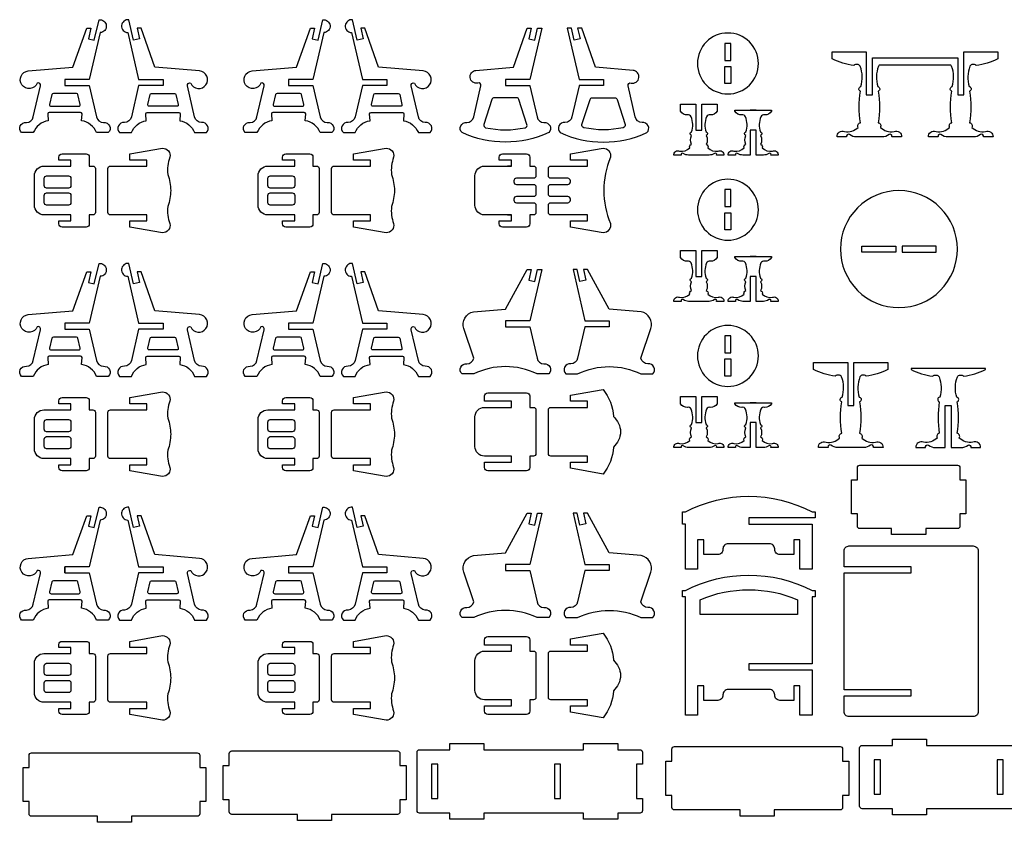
# Model space of a CAD drawing. Extents: x 4810.7 to 4895.3, y 1517.4 to 1570.6.
# Tile 1 of 4: x 4810.7 to 4851.1, y 1517.4 to 1550.3. Entities that reach past the tile are written whole.
import ezdxf

# ---------------------------------------------------------------- set-up
doc = ezdxf.new("R2010")
doc.units = 0
doc.header["$MEASUREMENT"] = 0
doc.layers.add('LAYER1', color=18, linetype='CONTINUOUS')

msp = doc.modelspace()

# ---------------------------------------------------------------- linework, layer by layer
at = {"layer": 'LAYER1'}
for points in [[(4812.534, 1547.731), (4812.534, 1547.606), (4813.534, 1547.606), (4813.831, 1546.324, 0.343544), (4814.116, 1546.085, -0.729626), (4814.314, 1545.674), (4813.831, 1545.674, 0.693778), (4813.831, 1545.674, 0.271498), (4813.218, 1546.16), (4813.237, 1546.45, 0.394231), (4813.177, 1546.506), (4811.89, 1546.506, 0.394231), (4811.83, 1546.45), (4811.849, 1546.16, 0.271498), (4811.236, 1545.674), (4810.754, 1545.674, -0.729626), (4810.952, 1546.085, 0.343544), (4811.236, 1546.324), (4811.53, 1547.588, 0.616854), (4811.397, 1547.708, -0.585378), (4810.772, 1547.633, -0.585378), (4811.033, 1548.206), (4812.864, 1548.359), (4813.429, 1549.956), (4813.597, 1549.956), (4813.497, 1549.526), (4813.74, 1549.469), (4813.935, 1550.306, -0.427759), (4814.233, 1550.067, -0.427759), (4813.98, 1549.779), (4813.534, 1547.856), (4812.534, 1547.856)], [(4816.559, 1547.731), (4816.559, 1547.606), (4815.559, 1547.606), (4815.261, 1546.324, -0.343544), (4814.977, 1546.085, 0.729626), (4814.779, 1545.674), (4815.261, 1545.674, -0.693778), (4815.261, 1545.674, -0.271498), (4815.874, 1546.16), (4815.855, 1546.45, -0.394231), (4815.915, 1546.506), (4817.202, 1546.506, -0.394231), (4817.262, 1546.45), (4817.243, 1546.16, -0.271498), (4817.856, 1545.674), (4818.339, 1545.674, 0.729626), (4818.141, 1546.085, -0.343544), (4817.856, 1546.324), (4817.563, 1547.588, -0.616854), (4817.696, 1547.708, 0.585378), (4818.32, 1547.633, 0.585378), (4818.059, 1548.206), (4816.228, 1548.359), (4815.664, 1549.956), (4815.496, 1549.956), (4815.596, 1549.526), (4815.352, 1549.469), (4815.158, 1550.306, 0.427759), (4814.859, 1550.067, 0.427759), (4815.112, 1549.779), (4815.559, 1547.856), (4816.559, 1547.856)], [(4821.71, 1547.731), (4821.71, 1547.606), (4822.71, 1547.606), (4823.008, 1546.324, 0.343544), (4823.293, 1546.085, -0.729626), (4823.49, 1545.674), (4823.008, 1545.674, 0.693778), (4823.008, 1545.674, 0.271498), (4822.395, 1546.16), (4822.414, 1546.45, 0.394231), (4822.354, 1546.506), (4821.067, 1546.506, 0.394231), (4821.007, 1546.45), (4821.026, 1546.16, 0.271498), (4820.413, 1545.674), (4819.931, 1545.674, -0.729626), (4820.128, 1546.085, 0.343544), (4820.413, 1546.324), (4820.706, 1547.588, 0.616854), (4820.573, 1547.708, -0.585378), (4819.949, 1547.633, -0.585378), (4820.21, 1548.206), (4822.041, 1548.359), (4822.606, 1549.956), (4822.773, 1549.956), (4822.673, 1549.526), (4822.917, 1549.469), (4823.111, 1550.306, -0.427759), (4823.41, 1550.067, -0.427759), (4823.157, 1549.779), (4822.71, 1547.856), (4821.71, 1547.856)], [(4825.736, 1547.731), (4825.736, 1547.606), (4824.736, 1547.606), (4824.438, 1546.324, -0.343544), (4824.153, 1546.085, 0.729626), (4823.956, 1545.674), (4824.438, 1545.674, -0.693778), (4824.438, 1545.674, -0.271498), (4825.051, 1546.16), (4825.032, 1546.45, -0.394231), (4825.092, 1546.506), (4826.379, 1546.506, -0.394231), (4826.439, 1546.45), (4826.42, 1546.16, -0.271498), (4827.033, 1545.674), (4827.515, 1545.674, 0.729626), (4827.318, 1546.085, -0.343544), (4827.033, 1546.324), (4826.74, 1547.588, -0.616854), (4826.872, 1547.708, 0.585378), (4827.497, 1547.633, 0.585378), (4827.236, 1548.206), (4825.405, 1548.359), (4824.84, 1549.956), (4824.673, 1549.956), (4824.773, 1549.526), (4824.529, 1549.469), (4824.335, 1550.306, 0.427759), (4824.036, 1550.067, 0.427759), (4824.289, 1549.779), (4824.736, 1547.856), (4825.736, 1547.856)], [(4832.385, 1545.674, -0.216684), (4828.825, 1545.674, -0.729626), (4829.023, 1546.085, 0.343544), (4829.308, 1546.324), (4829.601, 1547.588, 0.616854), (4829.468, 1547.708, -0.432644), (4829.155, 1547.931, -0.432644), (4829.397, 1548.23), (4830.936, 1548.359), (4831.5, 1549.956), (4831.668, 1549.956), (4831.568, 1549.526), (4831.812, 1549.469), (4831.925, 1549.956), (4832.093, 1549.956), (4831.605, 1547.856), (4830.605, 1547.856), (4830.605, 1547.606), (4831.606, 1547.606, 0.04526), (4831.609, 1547.588), (4831.903, 1546.324, 0.343544), (4832.187, 1546.085, -0.729626)], [(4832.85, 1545.674, 0.216684), (4836.41, 1545.674, 0.729626), (4836.212, 1546.085, -0.343544), (4835.928, 1546.324), (4835.634, 1547.588, -0.616854), (4835.767, 1547.708, 0.432644), (4836.081, 1547.931, 0.432644), (4835.839, 1548.23), (4834.3, 1548.359), (4833.735, 1549.956), (4833.567, 1549.956), (4833.667, 1549.526), (4833.424, 1549.469), (4833.311, 1549.956), (4833.143, 1549.956), (4833.63, 1547.856), (4834.63, 1547.856), (4834.63, 1547.606), (4833.629, 1547.606, -0.04526), (4833.626, 1547.588), (4833.333, 1546.324, -0.343544), (4833.048, 1546.085, 0.729626)], [(4839.731, 1549.762, 0.414214), (4838.481, 1548.512, 0.414214), (4839.731, 1547.262, 0.414214), (4840.981, 1548.512, 0.414214)], [(4848.875, 1548.437), (4845.941, 1548.437, 0.076649), (4845.907, 1548.399, 0.169376), (4845.884, 1547.563, -0.755968), (4845.898, 1547.371, -0.0823), (4845.898, 1546.083, -0.497317), (4845.987, 1545.889, 0.242348), (4846.547, 1545.718, -0.570657), (4846.858, 1545.497), (4846.463, 1545.497, 0.75881), (4846.345, 1545.591, -0.158853), (4846.058, 1545.497), (4845.008, 1545.497, -0.158853), (4844.721, 1545.591, 0.75881), (4844.603, 1545.497), (4844.208, 1545.497, -0.570657), (4844.519, 1545.718, 0.242348), (4845.079, 1545.889, -0.497317), (4845.168, 1546.083, -0.0823), (4845.168, 1547.371, -0.755968), (4845.182, 1547.563, 0.169376), (4845.159, 1548.399, 0.480983), (4844.9, 1548.426, -0.082494), (4844.008, 1548.697), (4844.008, 1548.987), (4845.408, 1548.987), (4845.408, 1547.222), (4845.658, 1547.222), (4845.658, 1548.737), (4849.158, 1548.737), (4849.158, 1547.222), (4849.408, 1547.222), (4849.408, 1548.987), (4850.808, 1548.987), (4850.808, 1548.697, -0.082494), (4849.916, 1548.426, 0.480983), (4849.657, 1548.399, 0.169376), (4849.634, 1547.563, -0.755968), (4849.648, 1547.371, -0.0823), (4849.648, 1546.083, -0.497317), (4849.737, 1545.889, 0.242348), (4850.297, 1545.718, -0.570657), (4850.608, 1545.497), (4850.213, 1545.497, 0.75881), (4850.095, 1545.591, -0.158853), (4849.808, 1545.497), (4848.758, 1545.497, -0.158853), (4848.471, 1545.591, 0.75881), (4848.353, 1545.497), (4847.958, 1545.497, -0.570657), (4848.269, 1545.718, 0.242348), (4848.829, 1545.889, -0.497317), (4848.918, 1546.083, -0.0823), (4848.918, 1547.371, -0.755968), (4848.932, 1547.563, 0.169376), (4848.909, 1548.399, 0.076649)], [(4812.534, 1547.282), (4812.06, 1547.282, 0.348878), (4812.002, 1547.236), (4811.907, 1546.83, 0.482714), (4811.966, 1546.756), (4813.102, 1546.756, 0.216532), (4813.147, 1546.777, 0.240993), (4813.16, 1546.83), (4813.066, 1547.236, 0.348878), (4813.007, 1547.282)], [(4816.559, 1547.282), (4817.032, 1547.282, -0.348878), (4817.091, 1547.236), (4817.185, 1546.83, -0.482714), (4817.127, 1546.756), (4815.991, 1546.756, -0.216532), (4815.945, 1546.777, -0.240993), (4815.932, 1546.83), (4816.027, 1547.236, -0.348878), (4816.085, 1547.282)], [(4821.71, 1547.282), (4821.237, 1547.282, 0.348878), (4821.178, 1547.236), (4821.084, 1546.83, 0.482714), (4821.142, 1546.756), (4822.279, 1546.756, 0.216532), (4822.324, 1546.777, 0.240993), (4822.337, 1546.83), (4822.243, 1547.236, 0.348878), (4822.184, 1547.282)], [(4825.736, 1547.282), (4826.209, 1547.282, -0.348878), (4826.268, 1547.236), (4826.362, 1546.83, -0.482714), (4826.304, 1546.756), (4825.167, 1546.756, -0.216532), (4825.122, 1546.777, -0.240993), (4825.109, 1546.83), (4825.203, 1547.236, -0.348878), (4825.262, 1547.282)], [(4831.49, 1546.004), (4831.158, 1547.037, 0.325785), (4831.063, 1547.106), (4830.148, 1547.106, 0.325785), (4830.053, 1547.037), (4829.721, 1546.004, 0.442618), (4829.794, 1545.876, 0.107932), (4831.416, 1545.876, 0.442618)], [(4833.746, 1546.004), (4834.078, 1547.037, -0.325785), (4834.173, 1547.106), (4835.088, 1547.106, -0.325785), (4835.183, 1547.037), (4835.515, 1546.004, -0.442618), (4835.441, 1545.876, -0.107932), (4833.82, 1545.876, -0.442618)], [(4839.29, 1546.552, -0.301445), (4839.008, 1546.401, 0.346418), (4838.852, 1546.328, 0.169376), (4838.835, 1545.701, -0.755968), (4838.845, 1545.557, -0.217136), (4838.845, 1545.191, -0.497317), (4838.912, 1545.046, 0.242348), (4839.332, 1544.917, -0.570657), (4839.565, 1544.752), (4839.269, 1544.752, 0.75881), (4839.18, 1544.822, -0.158853), (4838.965, 1544.752), (4838.115, 1544.752, -0.158853), (4837.9, 1544.822, 0.75881), (4837.811, 1544.752), (4837.515, 1544.752, -0.570657), (4837.748, 1544.917, 0.242348), (4838.169, 1545.046, -0.497317), (4838.235, 1545.191, -0.217136), (4838.235, 1545.557, -0.755968), (4838.245, 1545.701, 0.169376), (4838.228, 1546.328, 0.346418), (4838.072, 1546.401, -0.301445), (4837.79, 1546.552), (4837.79, 1546.842), (4838.415, 1546.842), (4838.415, 1545.777), (4838.665, 1545.777), (4838.665, 1546.842), (4839.29, 1546.842)], [(4841.519, 1546.552, -0.301445), (4841.237, 1546.401, 0.346418), (4841.081, 1546.328, 0.169376), (4841.064, 1545.701, -0.755968), (4841.074, 1545.557, -0.217136), (4841.074, 1545.191, -0.497317), (4841.141, 1545.046, 0.242348), (4841.561, 1544.917, -0.570657), (4841.794, 1544.752), (4841.498, 1544.752, 0.75881), (4841.409, 1544.822, -0.158853), (4841.194, 1544.752), (4840.894, 1544.752), (4840.894, 1545.777), (4840.644, 1545.777), (4840.644, 1544.752), (4840.344, 1544.752, -0.158853), (4840.129, 1544.822, 0.75881), (4840.04, 1544.752), (4839.744, 1544.752, -0.570657), (4839.977, 1544.917, 0.242348), (4840.398, 1545.046, -0.497317), (4840.464, 1545.191, -0.217136), (4840.464, 1545.557, -0.755968), (4840.474, 1545.701, 0.169376), (4840.457, 1546.328, 0.346418), (4840.302, 1546.401, -0.301445), (4840.019, 1546.552), (4840.019, 1546.592), (4841.519, 1546.592)], [(4814.298, 1543.3), (4814.298, 1544.2, -0.414214), (4814.398, 1544.3), (4815.898, 1544.3), (4815.898, 1544.55), (4815.198, 1544.55), (4815.198, 1544.8), (4816.541, 1545.036, -0.480696), (4816.841, 1544.661, 0.114725), (4816.755, 1543.958, -0.088383), (4816.874, 1543.3, -0.088383), (4816.755, 1542.642, 0.114725), (4816.841, 1541.939, -0.480696), (4816.541, 1541.564), (4815.198, 1541.8), (4815.198, 1542.05), (4815.898, 1542.05), (4815.898, 1542.3), (4814.398, 1542.3, -0.414214), (4814.298, 1542.4)], [(4823.475, 1543.3), (4823.475, 1544.2, -0.414214), (4823.575, 1544.3), (4825.075, 1544.3), (4825.075, 1544.55), (4824.375, 1544.55), (4824.375, 1544.8), (4825.718, 1545.036, -0.480696), (4826.018, 1544.661, 0.114725), (4825.932, 1543.958, -0.088383), (4826.051, 1543.3, -0.088383), (4825.932, 1542.642, 0.114725), (4826.018, 1541.939, -0.480696), (4825.718, 1541.564), (4824.375, 1541.8), (4824.375, 1542.05), (4825.075, 1542.05), (4825.075, 1542.3), (4823.575, 1542.3, -0.414214), (4823.475, 1542.4)], [(4834.913, 1541.939, -0.480696), (4834.613, 1541.564), (4833.269, 1541.8), (4833.269, 1542.05), (4833.969, 1542.05), (4833.969, 1542.3), (4832.469, 1542.3, -0.414214), (4832.369, 1542.4), (4832.369, 1542.7, -0.414214), (4832.469, 1542.8), (4833.169, 1542.8, 0.414214), (4833.269, 1542.9), (4833.269, 1542.95, 0.414214), (4833.169, 1543.05), (4832.469, 1543.05, -0.414214), (4832.369, 1543.15), (4832.369, 1543.3), (4832.369, 1543.45, -0.414214), (4832.469, 1543.55), (4833.169, 1543.55, 0.414214), (4833.269, 1543.65), (4833.269, 1543.7, 0.414214), (4833.169, 1543.8), (4832.469, 1543.8, -0.414214), (4832.369, 1543.9), (4832.369, 1544.2, -0.414214), (4832.469, 1544.3), (4833.969, 1544.3), (4833.969, 1544.55), (4833.269, 1544.55), (4833.269, 1544.8), (4834.613, 1545.036, -0.480696), (4834.913, 1544.661, 0.200144)], [(4811.676, 1544.3), (4812.784, 1544.3), (4812.784, 1544.55), (4812.284, 1544.55), (4812.284, 1544.669, -0.414214), (4812.415, 1544.8), (4813.403, 1544.8, -0.414214), (4813.534, 1544.669), (4813.534, 1544.3), (4813.684, 1544.3, -0.414214), (4813.784, 1544.2), (4813.784, 1542.4, -0.414214), (4813.684, 1542.3), (4813.534, 1542.3), (4813.534, 1541.931, -0.414214), (4813.403, 1541.8), (4812.415, 1541.8, -0.414214), (4812.284, 1541.931), (4812.284, 1542.05), (4812.784, 1542.05), (4812.784, 1542.3), (4811.676, 1542.3, -0.414214), (4811.284, 1542.693), (4811.284, 1543.908, -0.414214)], [(4820.853, 1544.3), (4821.96, 1544.3), (4821.96, 1544.55), (4821.46, 1544.55), (4821.46, 1544.669, -0.414214), (4821.591, 1544.8), (4822.58, 1544.8, -0.414214), (4822.71, 1544.669), (4822.71, 1544.3), (4822.86, 1544.3, -0.414214), (4822.96, 1544.2), (4822.96, 1542.4, -0.414214), (4822.86, 1542.3), (4822.71, 1542.3), (4822.71, 1541.931, -0.414214), (4822.58, 1541.8), (4821.591, 1541.8, -0.414214), (4821.46, 1541.931), (4821.46, 1542.05), (4821.96, 1542.05), (4821.96, 1542.3), (4820.853, 1542.3, -0.414214), (4820.46, 1542.693), (4820.46, 1543.908, -0.414214)], [(4831.855, 1544.2), (4831.855, 1543.9, -0.414214), (4831.755, 1543.8), (4831.055, 1543.8, 0.414214), (4830.955, 1543.7), (4830.955, 1543.65, 0.414214), (4831.055, 1543.55), (4831.755, 1543.55, -0.414214), (4831.855, 1543.45), (4831.855, 1543.3), (4831.855, 1543.15, -0.414214), (4831.755, 1543.05), (4831.055, 1543.05, 0.414214), (4830.955, 1542.95), (4830.955, 1542.9, 0.414214), (4831.055, 1542.8), (4831.755, 1542.8, -0.414214), (4831.855, 1542.7), (4831.855, 1542.4, -0.414214), (4831.755, 1542.3), (4831.605, 1542.3), (4831.605, 1541.931, -0.414214), (4831.474, 1541.8), (4830.486, 1541.8, -0.414214), (4830.355, 1541.931), (4830.355, 1542.05), (4830.855, 1542.05), (4830.855, 1542.3), (4829.748, 1542.3, -0.414214), (4829.355, 1542.693), (4829.355, 1543.908, -0.414214), (4829.748, 1544.3), (4830.855, 1544.3), (4830.855, 1544.55), (4830.355, 1544.55), (4830.355, 1544.669, -0.414214), (4830.486, 1544.8), (4831.474, 1544.8, -0.414214), (4831.605, 1544.669), (4831.605, 1544.3), (4831.755, 1544.3, -0.414214)], [(4812.784, 1543.8), (4812.784, 1543.5, -0.414214), (4812.684, 1543.4), (4811.784, 1543.4, -0.414214), (4811.684, 1543.5), (4811.684, 1543.8, -0.414214), (4811.784, 1543.9), (4812.684, 1543.9, -0.414214)], [(4821.96, 1543.8), (4821.96, 1543.5, -0.414214), (4821.86, 1543.4), (4820.96, 1543.4, -0.414214), (4820.86, 1543.5), (4820.86, 1543.8, -0.414214), (4820.96, 1543.9), (4821.86, 1543.9, -0.414214)], [(4839.731, 1543.762, 0.414214), (4838.481, 1542.512, 0.414214), (4839.731, 1541.262, 0.414214), (4840.981, 1542.512, 0.414214)], [(4812.784, 1543.1), (4812.784, 1542.8, -0.414214), (4812.684, 1542.7), (4811.784, 1542.7, -0.414214), (4811.684, 1542.8), (4811.684, 1543.1, -0.414214), (4811.784, 1543.2), (4812.684, 1543.2, -0.414214)], [(4821.96, 1543.1), (4821.96, 1542.8, -0.414214), (4821.86, 1542.7), (4820.96, 1542.7, -0.414214), (4820.86, 1542.8), (4820.86, 1543.1, -0.414214), (4820.96, 1543.2), (4821.86, 1543.2, -0.414214)], [(4846.749, 1543.295, 0.414214), (4844.349, 1540.895, 0.414214), (4846.749, 1538.495, 0.414214), (4849.149, 1540.895, 0.414214)], [(4839.29, 1540.552, -0.301445), (4839.008, 1540.401, 0.346418), (4838.852, 1540.328, 0.169376), (4838.835, 1539.701, -0.755968), (4838.845, 1539.557, -0.217136), (4838.845, 1539.191, -0.497317), (4838.912, 1539.046, 0.242348), (4839.332, 1538.917, -0.570657), (4839.565, 1538.752), (4839.269, 1538.752, 0.75881), (4839.18, 1538.822, -0.158853), (4838.965, 1538.752), (4838.115, 1538.752, -0.158853), (4837.9, 1538.822, 0.75881), (4837.811, 1538.752), (4837.515, 1538.752, -0.570657), (4837.748, 1538.917, 0.242348), (4838.169, 1539.046, -0.497317), (4838.235, 1539.191, -0.217136), (4838.235, 1539.557, -0.755968), (4838.245, 1539.701, 0.169376), (4838.228, 1540.328, 0.346418), (4838.072, 1540.401, -0.301445), (4837.79, 1540.552), (4837.79, 1540.842), (4838.415, 1540.842), (4838.415, 1539.777), (4838.665, 1539.777), (4838.665, 1540.842), (4839.29, 1540.842)], [(4841.519, 1540.552, -0.301445), (4841.237, 1540.401, 0.346418), (4841.081, 1540.328, 0.169376), (4841.064, 1539.701, -0.755968), (4841.074, 1539.557, -0.217136), (4841.074, 1539.191, -0.497317), (4841.141, 1539.046, 0.242348), (4841.561, 1538.917, -0.570657), (4841.794, 1538.752), (4841.498, 1538.752, 0.75881), (4841.409, 1538.822, -0.158853), (4841.194, 1538.752), (4840.894, 1538.752), (4840.894, 1539.777), (4840.644, 1539.777), (4840.644, 1538.752), (4840.344, 1538.752, -0.158853), (4840.129, 1538.822, 0.75881), (4840.04, 1538.752), (4839.744, 1538.752, -0.570657), (4839.977, 1538.917, 0.242348), (4840.398, 1539.046, -0.497317), (4840.464, 1539.191, -0.217136), (4840.464, 1539.557, -0.755968), (4840.474, 1539.701, 0.169376), (4840.457, 1540.328, 0.346418), (4840.302, 1540.401, -0.301445), (4840.019, 1540.552), (4840.019, 1540.592), (4841.519, 1540.592)], [(4812.534, 1537.731), (4812.534, 1537.606), (4813.534, 1537.606), (4813.831, 1536.324, 0.343544), (4814.116, 1536.085, -0.729626), (4814.314, 1535.674), (4813.831, 1535.674, 0.693778), (4813.831, 1535.674, 0.271498), (4813.218, 1536.16), (4813.237, 1536.45, 0.394231), (4813.177, 1536.506), (4811.89, 1536.506, 0.394231), (4811.83, 1536.45), (4811.849, 1536.16, 0.271498), (4811.236, 1535.674), (4810.754, 1535.674, -0.729626), (4810.952, 1536.085, 0.343544), (4811.236, 1536.324), (4811.53, 1537.588, 0.616854), (4811.397, 1537.708, -0.585378), (4810.772, 1537.633, -0.585378), (4811.033, 1538.206), (4812.864, 1538.359), (4813.429, 1539.956), (4813.597, 1539.956), (4813.497, 1539.526), (4813.74, 1539.469), (4813.935, 1540.306, -0.427759), (4814.233, 1540.067, -0.427759), (4813.98, 1539.779), (4813.534, 1537.856), (4812.534, 1537.856)], [(4816.559, 1537.731), (4816.559, 1537.606), (4815.559, 1537.606), (4815.261, 1536.324, -0.343544), (4814.977, 1536.085, 0.729626), (4814.779, 1535.674), (4815.261, 1535.674, -0.693778), (4815.261, 1535.674, -0.271498), (4815.874, 1536.16), (4815.855, 1536.45, -0.394231), (4815.915, 1536.506), (4817.202, 1536.506, -0.394231), (4817.262, 1536.45), (4817.243, 1536.16, -0.271498), (4817.856, 1535.674), (4818.339, 1535.674, 0.729626), (4818.141, 1536.085, -0.343544), (4817.856, 1536.324), (4817.563, 1537.588, -0.616854), (4817.696, 1537.708, 0.585378), (4818.32, 1537.633, 0.585378), (4818.059, 1538.206), (4816.228, 1538.359), (4815.664, 1539.956), (4815.496, 1539.956), (4815.596, 1539.526), (4815.352, 1539.469), (4815.158, 1540.306, 0.427759), (4814.859, 1540.067, 0.427759), (4815.112, 1539.779), (4815.559, 1537.856), (4816.559, 1537.856)], [(4821.71, 1537.731), (4821.71, 1537.606), (4822.71, 1537.606), (4823.008, 1536.324, 0.343544), (4823.293, 1536.085, -0.729626), (4823.49, 1535.674), (4823.008, 1535.674, 0.693778), (4823.008, 1535.674, 0.271498), (4822.395, 1536.16), (4822.414, 1536.45, 0.394231), (4822.354, 1536.506), (4821.067, 1536.506, 0.394231), (4821.007, 1536.45), (4821.026, 1536.16, 0.271498), (4820.413, 1535.674), (4819.931, 1535.674, -0.729626), (4820.128, 1536.085, 0.343544), (4820.413, 1536.324), (4820.706, 1537.588, 0.616854), (4820.573, 1537.708, -0.585378), (4819.949, 1537.633, -0.585378), (4820.21, 1538.206), (4822.041, 1538.359), (4822.606, 1539.956), (4822.773, 1539.956), (4822.673, 1539.526), (4822.917, 1539.469), (4823.111, 1540.306, -0.427759), (4823.41, 1540.067, -0.427759), (4823.157, 1539.779), (4822.71, 1537.856), (4821.71, 1537.856)], [(4825.736, 1537.731), (4825.736, 1537.606), (4824.736, 1537.606), (4824.438, 1536.324, -0.343544), (4824.153, 1536.085, 0.729626), (4823.956, 1535.674), (4824.438, 1535.674, -0.693778), (4824.438, 1535.674, -0.271498), (4825.051, 1536.16), (4825.032, 1536.45, -0.394231), (4825.092, 1536.506), (4826.379, 1536.506, -0.394231), (4826.439, 1536.45), (4826.42, 1536.16, -0.271498), (4827.033, 1535.674), (4827.515, 1535.674, 0.729626), (4827.318, 1536.085, -0.343544), (4827.033, 1536.324), (4826.74, 1537.588, -0.616854), (4826.872, 1537.708, 0.585378), (4827.497, 1537.633, 0.585378), (4827.236, 1538.206), (4825.405, 1538.359), (4824.84, 1539.956), (4824.673, 1539.956), (4824.773, 1539.526), (4824.529, 1539.469), (4824.335, 1540.306, 0.427759), (4824.036, 1540.067, 0.427759), (4824.289, 1539.779), (4824.736, 1537.856), (4825.736, 1537.856)], [(4830.605, 1537.831), (4830.605, 1537.706), (4831.605, 1537.706), (4831.903, 1536.424, 0.343544), (4832.187, 1536.185, -0.729626), (4832.385, 1535.774), (4831.903, 1535.774, 0.230289), (4829.308, 1535.774), (4828.825, 1535.774, -0.729626), (4829.023, 1536.185, 0.343544), (4829.308, 1536.424), (4828.903, 1537.635, -0.456332), (4829.294, 1538.321), (4830.605, 1538.431), (4831.5, 1540.056), (4831.668, 1540.056), (4831.568, 1539.626), (4831.812, 1539.569), (4831.925, 1540.056), (4832.093, 1540.056), (4831.605, 1537.956), (4830.605, 1537.956)], [(4834.866, 1537.831), (4834.866, 1537.706), (4833.866, 1537.706), (4833.568, 1536.424, -0.343544), (4833.284, 1536.185, 0.729626), (4833.086, 1535.774), (4833.568, 1535.774, -0.230289), (4836.164, 1535.774), (4836.646, 1535.774, 0.729626), (4836.448, 1536.185, -0.343544), (4836.164, 1536.424), (4836.569, 1537.635, 0.456332), (4836.178, 1538.321), (4834.866, 1538.431), (4833.971, 1540.056), (4833.803, 1540.056), (4833.903, 1539.626), (4833.66, 1539.569), (4833.547, 1540.056), (4833.379, 1540.056), (4833.866, 1537.956), (4834.866, 1537.956)], [(4839.731, 1537.762, 0.414214), (4838.481, 1536.512, 0.414214), (4839.731, 1535.262, 0.414214), (4840.981, 1536.512, 0.414214)], [(4812.534, 1537.282), (4812.06, 1537.282, 0.348878), (4812.002, 1537.236), (4811.907, 1536.83, 0.482714), (4811.966, 1536.756), (4813.102, 1536.756, 0.216532), (4813.147, 1536.777, 0.240993), (4813.16, 1536.83), (4813.066, 1537.236, 0.348878), (4813.007, 1537.282)], [(4816.559, 1537.282), (4817.032, 1537.282, -0.348878), (4817.091, 1537.236), (4817.185, 1536.83, -0.482714), (4817.127, 1536.756), (4815.991, 1536.756, -0.216532), (4815.945, 1536.777, -0.240993), (4815.932, 1536.83), (4816.027, 1537.236, -0.348878), (4816.085, 1537.282)], [(4821.71, 1537.282), (4821.237, 1537.282, 0.348878), (4821.178, 1537.236), (4821.084, 1536.83, 0.482714), (4821.142, 1536.756), (4822.279, 1536.756, 0.216532), (4822.324, 1536.777, 0.240993), (4822.337, 1536.83), (4822.243, 1537.236, 0.348878), (4822.184, 1537.282)], [(4825.736, 1537.282), (4826.209, 1537.282, -0.348878), (4826.268, 1537.236), (4826.362, 1536.83, -0.482714), (4826.304, 1536.756), (4825.167, 1536.756, -0.216532), (4825.122, 1536.777, -0.240993), (4825.109, 1536.83), (4825.203, 1537.236, -0.348878), (4825.262, 1537.282)], [(4846.295, 1535.952, -0.082494), (4845.403, 1535.681, 0.480983), (4845.144, 1535.653, 0.169376), (4845.121, 1534.818, -0.755968), (4845.135, 1534.626, -0.0823), (4845.135, 1533.337, -0.497317), (4845.224, 1533.144, 0.242348), (4845.784, 1532.973, -0.570657), (4846.095, 1532.752), (4845.7, 1532.752, 0.75881), (4845.582, 1532.845, -0.158853), (4845.295, 1532.752), (4844.245, 1532.752, -0.158853), (4843.958, 1532.845, 0.75881), (4843.84, 1532.752), (4843.445, 1532.752, -0.570657), (4843.756, 1532.973, 0.242348), (4844.316, 1533.144, -0.497317), (4844.405, 1533.337, -0.0823), (4844.405, 1534.626, -0.755968), (4844.419, 1534.818, 0.169376), (4844.396, 1535.653, 0.480983), (4844.137, 1535.681, -0.082494), (4843.245, 1535.952), (4843.245, 1536.242), (4844.645, 1536.242), (4844.645, 1534.477), (4844.895, 1534.477), (4844.895, 1536.242), (4846.295, 1536.242)], [(4850.295, 1535.952), (4850.295, 1535.992), (4847.245, 1535.992), (4847.245, 1535.952, 0.082494), (4848.137, 1535.681, -0.480983), (4848.396, 1535.653, -0.169376), (4848.419, 1534.818, 0.755968), (4848.405, 1534.626, 0.0823), (4848.405, 1533.337, 0.497317), (4848.316, 1533.144, -0.242348), (4847.756, 1532.973, 0.570657), (4847.445, 1532.752), (4847.84, 1532.752, -0.75881), (4847.958, 1532.845, 0.158853), (4848.245, 1532.752), (4848.645, 1532.752), (4848.645, 1534.477), (4848.895, 1534.477), (4848.895, 1532.752), (4849.295, 1532.752, 0.158853), (4849.582, 1532.845, -0.75881), (4849.7, 1532.752), (4850.095, 1532.752, 0.570657), (4849.784, 1532.973, -0.242348), (4849.224, 1533.144, 0.497317), (4849.135, 1533.337, 0.0823), (4849.135, 1534.626, 0.755968), (4849.121, 1534.818, -0.169376), (4849.144, 1535.653, -0.480983), (4849.403, 1535.681, 0.082494)], [(4814.298, 1533.3), (4814.298, 1534.2, -0.414214), (4814.398, 1534.3), (4815.898, 1534.3), (4815.898, 1534.55), (4815.198, 1534.55), (4815.198, 1534.8), (4816.541, 1535.036, -0.480696), (4816.841, 1534.661, 0.114725), (4816.755, 1533.958, -0.088383), (4816.874, 1533.3, -0.088383), (4816.755, 1532.642, 0.114725), (4816.841, 1531.939, -0.480696), (4816.541, 1531.564), (4815.198, 1531.8), (4815.198, 1532.05), (4815.898, 1532.05), (4815.898, 1532.3), (4814.398, 1532.3, -0.414214), (4814.298, 1532.4)], [(4823.475, 1533.3), (4823.475, 1534.2, -0.414214), (4823.575, 1534.3), (4825.075, 1534.3), (4825.075, 1534.55), (4824.375, 1534.55), (4824.375, 1534.8), (4825.718, 1535.036, -0.480696), (4826.018, 1534.661, 0.114725), (4825.932, 1533.958, -0.088383), (4826.051, 1533.3, -0.088383), (4825.932, 1532.642, 0.114725), (4826.018, 1531.939, -0.480696), (4825.718, 1531.564), (4824.375, 1531.8), (4824.375, 1532.05), (4825.075, 1532.05), (4825.075, 1532.3), (4823.575, 1532.3, -0.414214), (4823.475, 1532.4)], [(4829.748, 1534.4), (4830.855, 1534.4), (4830.855, 1534.65), (4829.748, 1534.65), (4829.748, 1534.869, -0.414214), (4829.879, 1535), (4831.474, 1535, -0.414214), (4831.605, 1534.869), (4831.605, 1534.4), (4831.755, 1534.4, -0.414214), (4831.855, 1534.3), (4831.855, 1532.5, -0.414214), (4831.755, 1532.4), (4831.605, 1532.4), (4831.605, 1531.931, -0.414214), (4831.474, 1531.8), (4829.879, 1531.8, -0.414214), (4829.748, 1531.931), (4829.748, 1532.15), (4830.855, 1532.15), (4830.855, 1532.4), (4829.748, 1532.4, -0.414214), (4829.355, 1532.793), (4829.355, 1534.008, -0.414214)], [(4834.613, 1531.664), (4833.269, 1531.9), (4833.269, 1532.15), (4833.969, 1532.15), (4833.969, 1532.4), (4832.469, 1532.4, -0.414214), (4832.369, 1532.5), (4832.369, 1533.4), (4832.369, 1534.3, -0.414214), (4832.469, 1534.4), (4833.969, 1534.4), (4833.969, 1534.65), (4833.269, 1534.65), (4833.269, 1534.9), (4834.613, 1535.136, -0.157436), (4835.036, 1534.03, -0.191506), (4835.332, 1533.4, -0.191506), (4835.036, 1532.77, -0.157436)], [(4811.676, 1534.3), (4812.784, 1534.3), (4812.784, 1534.55), (4812.284, 1534.55), (4812.284, 1534.669, -0.414214), (4812.415, 1534.8), (4813.403, 1534.8, -0.414214), (4813.534, 1534.669), (4813.534, 1534.3), (4813.684, 1534.3, -0.414214), (4813.784, 1534.2), (4813.784, 1532.4, -0.414214), (4813.684, 1532.3), (4813.534, 1532.3), (4813.534, 1531.931, -0.414214), (4813.403, 1531.8), (4812.415, 1531.8, -0.414214), (4812.284, 1531.931), (4812.284, 1532.05), (4812.784, 1532.05), (4812.784, 1532.3), (4811.676, 1532.3, -0.414214), (4811.284, 1532.693), (4811.284, 1533.908, -0.414214)], [(4820.853, 1534.3), (4821.96, 1534.3), (4821.96, 1534.55), (4821.46, 1534.55), (4821.46, 1534.669, -0.414214), (4821.591, 1534.8), (4822.58, 1534.8, -0.414214), (4822.71, 1534.669), (4822.71, 1534.3), (4822.86, 1534.3, -0.414214), (4822.96, 1534.2), (4822.96, 1532.4, -0.414214), (4822.86, 1532.3), (4822.71, 1532.3), (4822.71, 1531.931, -0.414214), (4822.58, 1531.8), (4821.591, 1531.8, -0.414214), (4821.46, 1531.931), (4821.46, 1532.05), (4821.96, 1532.05), (4821.96, 1532.3), (4820.853, 1532.3, -0.414214), (4820.46, 1532.693), (4820.46, 1533.908, -0.414214)], [(4839.29, 1534.552, -0.301445), (4839.008, 1534.401, 0.346418), (4838.852, 1534.328, 0.169376), (4838.835, 1533.701, -0.755968), (4838.845, 1533.557, -0.217136), (4838.845, 1533.191, -0.497317), (4838.912, 1533.046, 0.242348), (4839.332, 1532.917, -0.570657), (4839.565, 1532.752), (4839.269, 1532.752, 0.75881), (4839.18, 1532.822, -0.158853), (4838.965, 1532.752), (4838.115, 1532.752, -0.158853), (4837.9, 1532.822, 0.75881), (4837.811, 1532.752), (4837.515, 1532.752, -0.570657), (4837.748, 1532.917, 0.242348), (4838.169, 1533.046, -0.497317), (4838.235, 1533.191, -0.217136), (4838.235, 1533.557, -0.755968), (4838.245, 1533.701, 0.169376), (4838.228, 1534.328, 0.346418), (4838.072, 1534.401, -0.301445), (4837.79, 1534.552), (4837.79, 1534.842), (4838.415, 1534.842), (4838.415, 1533.777), (4838.665, 1533.777), (4838.665, 1534.842), (4839.29, 1534.842)], [(4841.519, 1534.552, -0.301445), (4841.237, 1534.401, 0.346418), (4841.081, 1534.328, 0.169376), (4841.064, 1533.701, -0.755968), (4841.074, 1533.557, -0.217136), (4841.074, 1533.191, -0.497317), (4841.141, 1533.046, 0.242348), (4841.561, 1532.917, -0.570657), (4841.794, 1532.752), (4841.498, 1532.752, 0.75881), (4841.409, 1532.822, -0.158853), (4841.194, 1532.752), (4840.894, 1532.752), (4840.894, 1533.777), (4840.644, 1533.777), (4840.644, 1532.752), (4840.344, 1532.752, -0.158853), (4840.129, 1532.822, 0.75881), (4840.04, 1532.752), (4839.744, 1532.752, -0.570657), (4839.977, 1532.917, 0.242348), (4840.398, 1533.046, -0.497317), (4840.464, 1533.191, -0.217136), (4840.464, 1533.557, -0.755968), (4840.474, 1533.701, 0.169376), (4840.457, 1534.328, 0.346418), (4840.302, 1534.401, -0.301445), (4840.019, 1534.552), (4840.019, 1534.592), (4841.519, 1534.592)], [(4812.784, 1533.8), (4812.784, 1533.5, -0.414214), (4812.684, 1533.4), (4811.784, 1533.4, -0.414214), (4811.684, 1533.5), (4811.684, 1533.8, -0.414214), (4811.784, 1533.9), (4812.684, 1533.9, -0.414214)], [(4821.96, 1533.8), (4821.96, 1533.5, -0.414214), (4821.86, 1533.4), (4820.96, 1533.4, -0.414214), (4820.86, 1533.5), (4820.86, 1533.8, -0.414214), (4820.96, 1533.9), (4821.86, 1533.9, -0.414214)], [(4812.784, 1533.1), (4812.784, 1532.8, -0.414214), (4812.684, 1532.7), (4811.784, 1532.7, -0.414214), (4811.684, 1532.8), (4811.684, 1533.1, -0.414214), (4811.784, 1533.2), (4812.684, 1533.2, -0.414214)], [(4821.96, 1533.1), (4821.96, 1532.8, -0.414214), (4821.86, 1532.7), (4820.96, 1532.7, -0.414214), (4820.86, 1532.8), (4820.86, 1533.1, -0.414214), (4820.96, 1533.2), (4821.86, 1533.2, -0.414214)], [(4846.447, 1529.429), (4845.147, 1529.429, -0.414214), (4845.047, 1529.529), (4845.047, 1530.029), (4844.797, 1530.029), (4844.797, 1531.429), (4845.047, 1531.429), (4845.047, 1531.929, -0.414214), (4845.147, 1532.029), (4849.147, 1532.029, -0.414214), (4849.247, 1531.929), (4849.247, 1531.429), (4849.497, 1531.429), (4849.497, 1530.029), (4849.247, 1530.029), (4849.247, 1529.529, -0.414214), (4849.147, 1529.429), (4847.847, 1529.429), (4847.847, 1529.179), (4846.447, 1529.179)], [(4837.989, 1530.114, -0.244984), (4843.189, 1530.114), (4843.314, 1530.114), (4843.314, 1529.864), (4840.589, 1529.864), (4840.589, 1529.614), (4843.189, 1529.614), (4843.189, 1529.31), (4843.189, 1527.76), (4842.689, 1527.76), (4842.689, 1528.961), (4842.439, 1528.961), (4842.439, 1528.36), (4841.867, 1528.36, -0.414214), (4841.651, 1528.576), (4841.651, 1528.59, 0.414214), (4841.435, 1528.805), (4839.743, 1528.805, 0.414214), (4839.527, 1528.59), (4839.527, 1528.576, -0.414214), (4839.312, 1528.36), (4838.739, 1528.36), (4838.739, 1528.961), (4838.489, 1528.961), (4838.489, 1527.76), (4837.989, 1527.76), (4837.989, 1529.31), (4837.989, 1529.614), (4837.864, 1529.614), (4837.864, 1530.114)], [(4812.534, 1527.856), (4812.534, 1527.606), (4813.534, 1527.606), (4813.831, 1526.324, 0.343544), (4814.116, 1526.085, -0.729626), (4814.314, 1525.674), (4813.831, 1525.674, 0.693778), (4813.831, 1525.674, 0.271498), (4813.218, 1526.16), (4813.237, 1526.45, 0.394231), (4813.177, 1526.506), (4811.89, 1526.506, 0.394231), (4811.83, 1526.45), (4811.849, 1526.16, 0.271498), (4811.236, 1525.674), (4810.754, 1525.674, -0.729626), (4810.952, 1526.085, 0.343544), (4811.236, 1526.324), (4811.53, 1527.588, 0.616854), (4811.397, 1527.708, -0.585378), (4810.772, 1527.633, -0.585378), (4811.033, 1528.206), (4812.864, 1528.359), (4813.429, 1529.956), (4813.597, 1529.956), (4813.497, 1529.526), (4813.74, 1529.469), (4813.935, 1530.306, -0.427759), (4814.233, 1530.067, -0.427759), (4813.98, 1529.779), (4813.534, 1527.856), (4812.534, 1527.856), (4812.534, 1527.606)], [(4816.559, 1527.731), (4816.559, 1527.606), (4815.559, 1527.606), (4815.261, 1526.324, -0.343544), (4814.977, 1526.085, 0.729626), (4814.779, 1525.674), (4815.261, 1525.674, -0.693778), (4815.261, 1525.674, -0.271498), (4815.874, 1526.16), (4815.855, 1526.45, -0.394231), (4815.915, 1526.506), (4817.202, 1526.506, -0.394231), (4817.262, 1526.45), (4817.243, 1526.16, -0.271498), (4817.856, 1525.674), (4818.339, 1525.674, 0.729626), (4818.141, 1526.085, -0.343544), (4817.856, 1526.324), (4817.563, 1527.588, -0.616854), (4817.696, 1527.708, 0.585378), (4818.32, 1527.633, 0.585378), (4818.059, 1528.206), (4816.228, 1528.359), (4815.664, 1529.956), (4815.496, 1529.956), (4815.596, 1529.526), (4815.352, 1529.469), (4815.158, 1530.306, 0.427759), (4814.859, 1530.067, 0.427759), (4815.112, 1529.779), (4815.559, 1527.856), (4816.559, 1527.856)], [(4821.71, 1527.731), (4821.71, 1527.606), (4822.71, 1527.606), (4823.008, 1526.324, 0.343544), (4823.293, 1526.085, -0.729626), (4823.49, 1525.674), (4823.008, 1525.674, 0.693778), (4823.008, 1525.674, 0.271498), (4822.395, 1526.16), (4822.414, 1526.45, 0.394231), (4822.354, 1526.506), (4821.067, 1526.506, 0.394231), (4821.007, 1526.45), (4821.026, 1526.16, 0.271498), (4820.413, 1525.674), (4819.931, 1525.674, -0.729626), (4820.128, 1526.085, 0.343544), (4820.413, 1526.324), (4820.706, 1527.588, 0.616854), (4820.573, 1527.708, -0.585378), (4819.949, 1527.633, -0.585378), (4820.21, 1528.206), (4822.041, 1528.359), (4822.606, 1529.956), (4822.773, 1529.956), (4822.673, 1529.526), (4822.917, 1529.469), (4823.111, 1530.306, -0.427759), (4823.41, 1530.067, -0.427759), (4823.157, 1529.779), (4822.71, 1527.856), (4821.71, 1527.856)], [(4825.736, 1527.731), (4825.736, 1527.606), (4824.736, 1527.606), (4824.438, 1526.324, -0.343544), (4824.153, 1526.085, 0.729626), (4823.956, 1525.674), (4824.438, 1525.674, -0.693778), (4824.438, 1525.674, -0.271498), (4825.051, 1526.16), (4825.032, 1526.45, -0.394231), (4825.092, 1526.506), (4826.379, 1526.506, -0.394231), (4826.439, 1526.45), (4826.42, 1526.16, -0.271498), (4827.033, 1525.674), (4827.515, 1525.674, 0.729626), (4827.318, 1526.085, -0.343544), (4827.033, 1526.324), (4826.74, 1527.588, -0.616854), (4826.872, 1527.708, 0.585378), (4827.497, 1527.633, 0.585378), (4827.236, 1528.206), (4825.405, 1528.359), (4824.84, 1529.956), (4824.673, 1529.956), (4824.773, 1529.526), (4824.529, 1529.469), (4824.335, 1530.306, 0.427759), (4824.036, 1530.067, 0.427759), (4824.289, 1529.779), (4824.736, 1527.856), (4825.736, 1527.856)], [(4830.605, 1527.831), (4830.605, 1527.706), (4831.605, 1527.706), (4831.903, 1526.424, 0.343544), (4832.187, 1526.185, -0.729626), (4832.385, 1525.774), (4831.903, 1525.774, 0.230289), (4829.308, 1525.774), (4828.825, 1525.774, -0.729626), (4829.023, 1526.185, 0.343544), (4829.308, 1526.424), (4828.903, 1527.635, -0.456332), (4829.294, 1528.321), (4830.605, 1528.431), (4831.5, 1530.056), (4831.668, 1530.056), (4831.568, 1529.626), (4831.812, 1529.569), (4831.925, 1530.056), (4832.093, 1530.056), (4831.605, 1527.956), (4830.605, 1527.956)], [(4834.866, 1527.831), (4834.866, 1527.706), (4833.866, 1527.706), (4833.568, 1526.424, -0.343544), (4833.284, 1526.185, 0.729626), (4833.086, 1525.774), (4833.568, 1525.774, -0.230289), (4836.164, 1525.774), (4836.646, 1525.774, 0.729626), (4836.448, 1526.185, -0.343544), (4836.164, 1526.424), (4836.569, 1527.635, 0.456332), (4836.178, 1528.321), (4834.866, 1528.431), (4833.971, 1530.056), (4833.803, 1530.056), (4833.903, 1529.626), (4833.66, 1529.569), (4833.547, 1530.056), (4833.379, 1530.056), (4833.866, 1527.956), (4834.866, 1527.956)], [(4844.498, 1522.564), (4847.248, 1522.564), (4847.248, 1522.814), (4844.498, 1522.814), (4844.498, 1527.614), (4847.248, 1527.614), (4847.248, 1527.864), (4844.498, 1527.864), (4844.498, 1528.514, -0.414214), (4844.698, 1528.714), (4849.798, 1528.714, -0.414214), (4849.998, 1528.514), (4849.998, 1521.914, -0.414214), (4849.798, 1521.714), (4844.698, 1521.714, -0.414214), (4844.498, 1521.914)], [(4812.534, 1527.282), (4812.06, 1527.282, 0.348878), (4812.002, 1527.236), (4811.907, 1526.83, 0.482714), (4811.966, 1526.756), (4813.102, 1526.756, 0.216532), (4813.147, 1526.777, 0.240993), (4813.16, 1526.83), (4813.066, 1527.236, 0.348878), (4813.007, 1527.282)], [(4816.559, 1527.282), (4817.032, 1527.282, -0.348878), (4817.091, 1527.236), (4817.185, 1526.83, -0.482714), (4817.127, 1526.756), (4815.991, 1526.756, -0.216532), (4815.945, 1526.777, -0.240993), (4815.932, 1526.83), (4816.027, 1527.236, -0.348878), (4816.085, 1527.282)], [(4821.71, 1527.282), (4821.237, 1527.282, 0.348878), (4821.178, 1527.236), (4821.084, 1526.83, 0.482714), (4821.142, 1526.756), (4822.279, 1526.756, 0.216532), (4822.324, 1526.777, 0.240993), (4822.337, 1526.83), (4822.243, 1527.236, 0.348878), (4822.184, 1527.282)], [(4825.736, 1527.282), (4826.209, 1527.282, -0.348878), (4826.268, 1527.236), (4826.362, 1526.83, -0.482714), (4826.304, 1526.756), (4825.167, 1526.756, -0.216532), (4825.122, 1526.777, -0.240993), (4825.109, 1526.83), (4825.203, 1527.236, -0.348878), (4825.262, 1527.282)], [(4843.189, 1523.882), (4840.589, 1523.882), (4840.589, 1523.632), (4843.189, 1523.632), (4843.189, 1523.328), (4843.189, 1521.778), (4842.689, 1521.778), (4842.689, 1522.98), (4842.439, 1522.98), (4842.439, 1522.379), (4841.867, 1522.379, -0.414214), (4841.651, 1522.594), (4841.651, 1522.608, 0.414214), (4841.435, 1522.824), (4839.743, 1522.824, 0.414214), (4839.527, 1522.608), (4839.527, 1522.594, -0.414214), (4839.312, 1522.379), (4838.739, 1522.379), (4838.739, 1522.98), (4838.489, 1522.98), (4838.489, 1521.778), (4837.989, 1521.778), (4837.989, 1523.328), (4837.989, 1523.632), (4837.989, 1526.632), (4837.864, 1526.632), (4837.864, 1526.882), (4837.989, 1526.882, -0.244984), (4843.189, 1526.882), (4843.314, 1526.882), (4843.314, 1526.632), (4843.189, 1526.632)], [(4842.589, 1525.904), (4838.589, 1525.904), (4838.589, 1526.504, -0.207582), (4842.589, 1526.504)], [(4811.676, 1524.3), (4812.784, 1524.3), (4812.784, 1524.55), (4812.284, 1524.55), (4812.284, 1524.669, -0.414214), (4812.415, 1524.8), (4813.403, 1524.8, -0.414214), (4813.534, 1524.669), (4813.534, 1524.3), (4813.684, 1524.3, -0.414214), (4813.784, 1524.2), (4813.784, 1522.4, -0.414214), (4813.684, 1522.3), (4813.534, 1522.3), (4813.534, 1521.931, -0.414214), (4813.403, 1521.8), (4812.415, 1521.8, -0.414214), (4812.284, 1521.931), (4812.284, 1522.05), (4812.784, 1522.05), (4812.784, 1522.3), (4811.676, 1522.3, -0.414214), (4811.284, 1522.693), (4811.284, 1523.908, -0.414214)], [(4814.298, 1523.3), (4814.298, 1524.2, -0.414214), (4814.398, 1524.3), (4815.898, 1524.3), (4815.898, 1524.55), (4815.198, 1524.55), (4815.198, 1524.8), (4816.541, 1525.036, -0.480696), (4816.841, 1524.661, 0.114725), (4816.755, 1523.958, -0.088383), (4816.874, 1523.3, -0.088383), (4816.755, 1522.642, 0.114725), (4816.841, 1521.939, -0.480696), (4816.541, 1521.564), (4815.198, 1521.8), (4815.198, 1522.05), (4815.898, 1522.05), (4815.898, 1522.3), (4814.398, 1522.3, -0.414214), (4814.298, 1522.4)], [(4820.853, 1524.3), (4821.96, 1524.3), (4821.96, 1524.55), (4821.46, 1524.55), (4821.46, 1524.669, -0.414214), (4821.591, 1524.8), (4822.58, 1524.8, -0.414214), (4822.71, 1524.669), (4822.71, 1524.3), (4822.86, 1524.3, -0.414214), (4822.96, 1524.2), (4822.96, 1522.4, -0.414214), (4822.86, 1522.3), (4822.71, 1522.3), (4822.71, 1521.931, -0.414214), (4822.58, 1521.8), (4821.591, 1521.8, -0.414214), (4821.46, 1521.931), (4821.46, 1522.05), (4821.96, 1522.05), (4821.96, 1522.3), (4820.853, 1522.3, -0.414214), (4820.46, 1522.693), (4820.46, 1523.908, -0.414214)], [(4823.475, 1523.3), (4823.475, 1524.2, -0.414214), (4823.575, 1524.3), (4825.075, 1524.3), (4825.075, 1524.55), (4824.375, 1524.55), (4824.375, 1524.8), (4825.718, 1525.036, -0.480696), (4826.018, 1524.661, 0.114725), (4825.932, 1523.958, -0.088383), (4826.051, 1523.3, -0.088383), (4825.932, 1522.642, 0.114725), (4826.018, 1521.939, -0.480696), (4825.718, 1521.564), (4824.375, 1521.8), (4824.375, 1522.05), (4825.075, 1522.05), (4825.075, 1522.3), (4823.575, 1522.3, -0.414214), (4823.475, 1522.4)], [(4829.748, 1524.4), (4830.855, 1524.4), (4830.855, 1524.65), (4829.748, 1524.65), (4829.748, 1524.869, -0.414214), (4829.879, 1525), (4831.474, 1525, -0.414214), (4831.605, 1524.869), (4831.605, 1524.4), (4831.755, 1524.4, -0.414214), (4831.855, 1524.3), (4831.855, 1522.5, -0.414214), (4831.755, 1522.4), (4831.605, 1522.4), (4831.605, 1521.931, -0.414214), (4831.474, 1521.8), (4829.879, 1521.8, -0.414214), (4829.748, 1521.931), (4829.748, 1522.15), (4830.855, 1522.15), (4830.855, 1522.4), (4829.748, 1522.4, -0.414214), (4829.355, 1522.793), (4829.355, 1524.008, -0.414214)], [(4834.613, 1521.664), (4833.269, 1521.9), (4833.269, 1522.15), (4833.969, 1522.15), (4833.969, 1522.4), (4832.469, 1522.4, -0.414214), (4832.369, 1522.5), (4832.369, 1523.4), (4832.369, 1524.3, -0.414214), (4832.469, 1524.4), (4833.969, 1524.4), (4833.969, 1524.65), (4833.269, 1524.65), (4833.269, 1524.9), (4834.613, 1525.136, -0.157436), (4835.036, 1524.03, -0.191506), (4835.332, 1523.4, -0.191506), (4835.036, 1522.77, -0.157436)], [(4812.784, 1523.8), (4812.784, 1523.5, -0.414214), (4812.684, 1523.4), (4811.784, 1523.4, -0.414214), (4811.684, 1523.5), (4811.684, 1523.8, -0.414214), (4811.784, 1523.9), (4812.684, 1523.9, -0.414214)], [(4821.96, 1523.8), (4821.96, 1523.5, -0.414214), (4821.86, 1523.4), (4820.96, 1523.4, -0.414214), (4820.86, 1523.5), (4820.86, 1523.8, -0.414214), (4820.96, 1523.9), (4821.86, 1523.9, -0.414214)], [(4812.784, 1523.1), (4812.784, 1522.8, -0.414214), (4812.684, 1522.7), (4811.784, 1522.7, -0.414214), (4811.684, 1522.8), (4811.684, 1523.1, -0.414214), (4811.784, 1523.2), (4812.684, 1523.2, -0.414214)], [(4821.96, 1523.1), (4821.96, 1522.8, -0.414214), (4821.86, 1522.7), (4820.96, 1522.7, -0.414214), (4820.86, 1522.8), (4820.86, 1523.1, -0.414214), (4820.96, 1523.2), (4821.86, 1523.2, -0.414214)], [(4836.228, 1518.354), (4836.228, 1517.854, -0.414214), (4836.128, 1517.754), (4835.214, 1517.754), (4835.214, 1517.504), (4833.814, 1517.504), (4833.814, 1517.754), (4829.724, 1517.754), (4829.724, 1517.504), (4828.324, 1517.504), (4828.324, 1517.754), (4827.078, 1517.754, -0.414214), (4826.978, 1517.854), (4826.978, 1520.254, -0.414214), (4827.078, 1520.354), (4828.324, 1520.354), (4828.324, 1520.604), (4829.724, 1520.604), (4829.724, 1520.354), (4833.814, 1520.354), (4833.814, 1520.604), (4835.214, 1520.604), (4835.214, 1520.354), (4836.128, 1520.354, -0.414214), (4836.228, 1520.254), (4836.228, 1519.754), (4835.978, 1519.754), (4835.978, 1518.354)], [(4840.236, 1517.881), (4837.536, 1517.881, -0.414214), (4837.436, 1517.981), (4837.436, 1518.481), (4837.186, 1518.481), (4837.186, 1519.881), (4837.436, 1519.881), (4837.436, 1520.381, -0.414214), (4837.536, 1520.481), (4844.336, 1520.481, -0.414214), (4844.436, 1520.381), (4844.436, 1519.881), (4844.686, 1519.881), (4844.686, 1518.481), (4844.436, 1518.481), (4844.436, 1517.981, -0.414214), (4844.336, 1517.881), (4841.636, 1517.881), (4841.636, 1517.631), (4840.236, 1517.631)], [(4813.865, 1517.625), (4811.165, 1517.625, -0.414214), (4811.065, 1517.725), (4811.065, 1518.225), (4810.815, 1518.225), (4810.815, 1519.625), (4811.065, 1519.625), (4811.065, 1520.125, -0.414214), (4811.165, 1520.225), (4817.965, 1520.225, -0.414214), (4818.065, 1520.125), (4818.065, 1519.625), (4818.315, 1519.625), (4818.315, 1518.225), (4818.065, 1518.225), (4818.065, 1517.725, -0.414214), (4817.965, 1517.625), (4815.265, 1517.625), (4815.265, 1517.375), (4813.865, 1517.375)], [(4822.077, 1517.702), (4819.377, 1517.702, -0.414214), (4819.277, 1517.802), (4819.277, 1518.302), (4819.027, 1518.302), (4819.027, 1519.702), (4819.277, 1519.702), (4819.277, 1520.202, -0.414214), (4819.377, 1520.302), (4826.177, 1520.302, -0.414214), (4826.277, 1520.202), (4826.277, 1519.702), (4826.527, 1519.702), (4826.527, 1518.302), (4826.277, 1518.302), (4826.277, 1517.802, -0.414214), (4826.177, 1517.702), (4823.477, 1517.702), (4823.477, 1517.452), (4822.077, 1517.452)]]:
    msp.add_lwpolyline(points, format="xyb", close=True, dxfattribs=at)
for points in [[(4839.856, 1549.337), (4839.606, 1549.337), (4839.606, 1548.637), (4839.856, 1548.637)], [(4839.856, 1547.687), (4839.606, 1547.687), (4839.606, 1548.387), (4839.856, 1548.387)], [(4839.856, 1543.337), (4839.606, 1543.337), (4839.606, 1542.637), (4839.856, 1542.637)], [(4839.856, 1541.687), (4839.606, 1541.687), (4839.606, 1542.387), (4839.856, 1542.387)], [(4846.624, 1541.02), (4846.624, 1540.77), (4845.224, 1540.77), (4845.224, 1541.02)], [(4846.874, 1541.02), (4846.874, 1540.77), (4848.274, 1540.77), (4848.274, 1541.02)], [(4839.856, 1537.337), (4839.606, 1537.337), (4839.606, 1536.637), (4839.856, 1536.637)], [(4839.856, 1535.687), (4839.606, 1535.687), (4839.606, 1536.387), (4839.856, 1536.387)], [(4845.987, 1519.933), (4845.737, 1519.933), (4845.737, 1518.533), (4845.987, 1518.533)], [(4851.028, 1519.933), (4850.778, 1519.933), (4850.778, 1518.533), (4851.028, 1518.533)], [(4827.828, 1519.754), (4827.578, 1519.754), (4827.578, 1518.354), (4827.828, 1518.354)], [(4832.869, 1519.754), (4832.619, 1519.754), (4832.619, 1518.354), (4832.869, 1518.354)]]:
    msp.add_lwpolyline(points, close=True, dxfattribs=at)
for points in [[(4840.894, 1546.592), (4840.644, 1546.592)], [(4830.855, 1544.3), (4830.697, 1544.3)], [(4830.697, 1542.3), (4830.855, 1542.3)], [(4840.894, 1540.592), (4840.644, 1540.592)], [(4840.894, 1534.592), (4840.644, 1534.592)]]:
    msp.add_lwpolyline(points, dxfattribs=at)
msp.add_lwpolyline([(4851.973, 1517.933), (4847.883, 1517.933), (4847.883, 1517.683), (4846.483, 1517.683), (4846.483, 1517.933), (4845.237, 1517.933, -0.414214), (4845.137, 1518.033), (4845.137, 1520.433, -0.414214), (4845.237, 1520.533), (4846.483, 1520.533), (4846.483, 1520.783), (4847.883, 1520.783), (4847.883, 1520.533), (4851.973, 1520.533)], format="xyb", dxfattribs=at)

doc.saveas('drawing.dxf')
